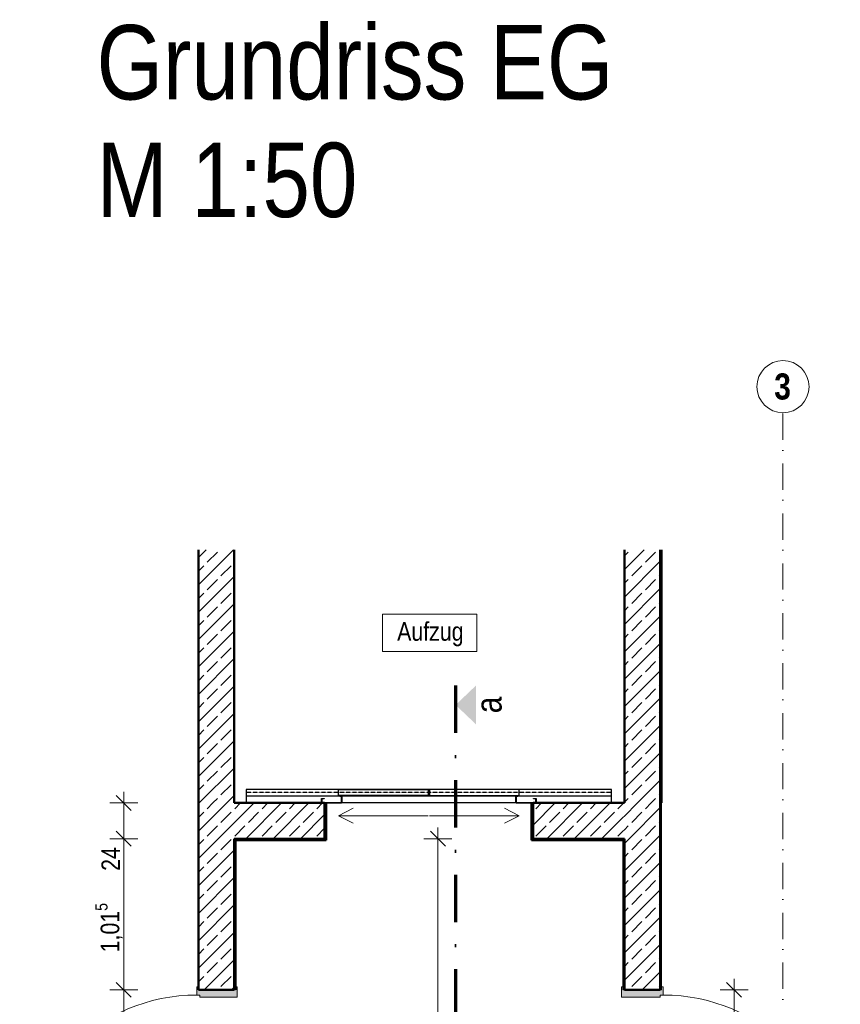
# Model space of a CAD drawing. Header units: metres. Extents: x -58265 to 688021, y -56222 to 35250.
# Tile 15 of 67: x 523319 to 528829, y -45285 to -38673. Entities that reach past the tile are written whole.
import ezdxf

# ---------------------------------------------------------------- set-up
doc = ezdxf.new("R2010")
doc.units = ezdxf.units.M
doc.header["$LTSCALE"] = 0.05
for name, pattern in [('Strichlinie_ eng', [46, 30, -16]), ('Strichpunktlinie', [13405.555248, 7055.555344, -3527.777672, 0, -2822.222233]), ('Strichpunktlinie_ lang', [12700, 6350, -3175, 0, -3175]), ('Wipeout_Contour', [20000, 0, -20000])]:
    doc.linetypes.add(name, pattern=pattern)
for name, color, linetype in [('A_1_Bauteilschraffuren', 7, 'Continuous'), ('A_1_Schraffuren', 7, 'Continuous'), ('A_1_Wände_Innen_Massiv', 7, 'Continuous'), ('A_4_Detail_Inhalt', 7, 'Continuous'), ('A_5_Detail_Bemaßung', 7, 'Continuous'), ('A_5_Detail_Inhalt', 7, 'Continuous')]:
    doc.layers.add(name, color=color, linetype=linetype)
doc.styles.add('ERSTELLTER_STIL_2', font='txt')
doc.styles.add('ERSTELLTER_STIL_4', font='txt')
doc.dimstyles.new('ERSTELLTER_STIL__2', dxfattribs={"dimtxt": 125, "dimasz": 95, "dimexe": 0.18, "dimexo": 0.0625, "dimgap": 0, "dimtad": 1, "dimlfac": 0.001, "dimzin": 0, "dimdsep": 46, "dimtxsty": 'ERSTELLTER_STIL_2', "dimblk": 'ARROWHEAD_6', "dimblk1": 'ARROWHEAD_6', "dimblk2": 'ARROWHEAD_6', "dimcen": 0.09, "dimse1": 1, "dimse2": 1, "dimclrd": 7, "dimclre": 7, "dimclrt": 7, "dimazin": 0, "dimtfac": 1, "dimtdec": 4, "dimtmove": 0, "dimatfit": 3, "dimfxl": 1, "dimtolj": 1, "dimtzin": 0, "dimarcsym": 0})
pattern_1 = [(0, (521223.22, -54588.84), (0, 86.60254), [0, -50]), (0, (521248.22, -54545.54), (0, 86.60254), [0, -50])]
pattern_2 = [(45, (521223.22, -54588.84), (-91.9239, 91.9239), []), (45, (521177.26, -54542.88), (-91.9239, 91.9239), [97.5, -32.5])]

# ---------------------------------------------------------------- blocks, each defined once
blk = doc.blocks.new('*D23', base_point=(521223.2, -54588.8))
at = {"layer": 'A_5_Detail_Bemaßung', "color": 7, "linetype": 'Continuous', "lineweight": 15}
for p, q in [((523967.8, -45138.3), (524067.8, -45238.3)), ((524111.6, -45188.3), (523924.1, -45188.3)), ((524017.8, -46448.3), (524017.8, -45188.3)), ((523967.8, -46398.3), (524067.8, -46498.3)), ((524111.6, -46448.3), (523924.1, -46448.3))]:
    blk.add_line(p, q, dxfattribs=at)
at = {"color": 254, "linetype": 'Wipeout_Contour', "lineweight": 0, "ltscale": 2103719.823093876}
blk.add_wipeout([(524014.1, -45984.9), (524014.1, -45651.7), (523846.6, -45651.7), (523846.6, -45984.9)], dxfattribs=at).dxf.layer = 'A_1_Schraffuren'
at = {"layer": 'A_5_Detail_Bemaßung', "color": 7, "lineweight": 15, "insert": (523992.8, -45963.6), "char_height": 125, "attachment_point": 7, "rotation": 90, "style": 'ERSTELLTER_STIL_2'}
blk.add_mtext('\\A1;{\\pql;\\fSwis721 Cn BT|b0|i0|c0|p0;\\W1.000000;1,26}', dxfattribs=at)
blk = doc.blocks.new('ARROWHEAD_6')
at = {"color": 0, "linetype": 'Continuous', "lineweight": 0}
for p, q in [((0, 0), (-1, 0)), ((-0.5, -0.5), (0.5, 0.5))]:
    blk.add_line(p, q, dxfattribs=at)
blk = doc.blocks.new('*D24', base_point=(521223.2, -54588.8))
at = {"layer": 'A_5_Detail_Bemaßung', "color": 7, "linetype": 'Continuous', "lineweight": 15}
for p, q in [((524111.6, -44173.3), (523924.1, -44173.3)), ((523967.8, -44123.3), (524067.8, -44223.3)), ((524017.8, -45188.3), (524017.8, -44173.3)), ((523967.8, -45138.3), (524067.8, -45238.3)), ((524111.6, -45188.3), (523924.1, -45188.3))]:
    blk.add_line(p, q, dxfattribs=at)
at = {"color": 254, "linetype": 'Wipeout_Contour', "lineweight": 0, "ltscale": 2103356.594297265}
blk.add_wipeout([(524014.1, -44957.8), (524014.1, -44569.8), (523846.6, -44569.8), (523846.6, -44957.8)], dxfattribs=at).dxf.layer = 'A_1_Schraffuren'
at = {"layer": 'A_5_Detail_Bemaßung', "color": 7, "lineweight": 15, "insert": (524024, -44936.5), "char_height": 125, "attachment_point": 7, "rotation": 90, "style": 'ERSTELLTER_STIL_2'}
blk.add_mtext('\\A1;{\\pql;\\fSwis721 Cn BT|b0|i0|c0|p0;\\W1.000000;1,01\\fSwis721 Cn BT|b0|i0|c0|p0;\\W1.000000;\\A1{\\H.66x;\\S5^  ;}}', dxfattribs=at)
at = {"color": 254, "linetype": 'Wipeout_Contour', "lineweight": 0, "ltscale": 2103201.498874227}
blk.add_wipeout([(524014.1, -44410.5), (524014.1, -44202), (523846.6, -44202), (523846.6, -44410.5)], dxfattribs=at).dxf.layer = 'A_1_Schraffuren'
at = {"layer": 'A_5_Detail_Bemaßung', "color": 7, "lineweight": 15, "insert": (523992.8, -44389.3), "char_height": 125, "attachment_point": 7, "rotation": 90, "style": 'ERSTELLTER_STIL_2'}
blk.add_mtext('\\A1;{\\pql;\\fSwis721 Cn BT|b0|i0|c0|p0;\\W1.000000;24}', dxfattribs=at)
blk = doc.blocks.new('*D25', base_point=(521223.2, -54588.8))
at = {"layer": 'A_5_Detail_Bemaßung', "color": 7, "linetype": 'Continuous', "lineweight": 15}
for p, q in [((524067.8, -43983.3), (523967.8, -43883.3)), ((524017.8, -43933.3), (524017.8, -43858.3)), ((524111.6, -43933.3), (523924.1, -43933.3)), ((524017.8, -44173.3), (524017.8, -43933.3)), ((524111.6, -44173.3), (523924.1, -44173.3)), ((523967.8, -44123.3), (524067.8, -44223.3))]:
    blk.add_line(p, q, dxfattribs=at)
blk = doc.blocks.new('*D26', base_point=(521223.2, -54588.8))
at = {"layer": 'A_5_Detail_Bemaßung', "color": 7, "linetype": 'Continuous', "lineweight": 15}
for p, q in [((528165.6, -45238.3), (528065.6, -45138.3)), ((528115.6, -45188.3), (528115.6, -45113.3)), ((528209.4, -45188.3), (528021.9, -45188.3)), ((528115.6, -46448.3), (528115.6, -45188.3)), ((528065.6, -46398.3), (528165.6, -46498.3)), ((528209.4, -46448.3), (528021.9, -46448.3)), ((528115.6, -46523.3), (528115.6, -46448.3))]:
    blk.add_line(p, q, dxfattribs=at)
at = {"color": 254, "linetype": 'Wipeout_Contour', "lineweight": 0, "ltscale": 2120049.220032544}
blk.add_wipeout([(528111.9, -45984.9), (528111.9, -45651.7), (527944.4, -45651.7), (527944.4, -45984.9)], dxfattribs=at).dxf.layer = 'A_1_Schraffuren'
at = {"layer": 'A_5_Detail_Bemaßung', "color": 7, "lineweight": 15, "insert": (528090.6, -45963.6), "char_height": 125, "attachment_point": 7, "rotation": 90, "style": 'ERSTELLTER_STIL_2'}
blk.add_mtext('\\A1;{\\pql;\\fSwis721 Cn BT|b0|i0|c0|p0;\\W1.000000;1,26}', dxfattribs=at)
blk = doc.blocks.new('*D66', base_point=(521223.2, -54588.8))
at = {"layer": 'A_5_Detail_Bemaßung', "color": 7, "linetype": 'Continuous', "lineweight": 15}
for p, q in [((526127.2, -44173.3), (526127.2, -44098.3)), ((526221, -44173.3), (526033.5, -44173.3)), ((526177.2, -44223.3), (526077.2, -44123.3)), ((526127.2, -46837.3), (526127.2, -44173.3)), ((526077.2, -46787.3), (526177.2, -46887.3)), ((526221, -46837.3), (526033.5, -46837.3)), ((526127.2, -46912.3), (526127.2, -46837.3))]:
    blk.add_line(p, q, dxfattribs=at)
at = {"color": 254, "linetype": 'Wipeout_Contour', "lineweight": 0, "ltscale": 2112017.348335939}
blk.add_wipeout([(526123.5, -45699.3), (526123.5, -45311.3), (525956, -45311.3), (525956, -45699.3)], dxfattribs=at).dxf.layer = 'A_1_Schraffuren'
at = {"layer": 'A_5_Detail_Bemaßung', "color": 7, "lineweight": 15, "insert": (526133.5, -45678), "char_height": 125, "attachment_point": 7, "rotation": 90, "style": 'ERSTELLTER_STIL_2'}
blk.add_mtext('\\A1;{\\pql;\\fSwis721 Cn BT|b0|i0|c0|p0;\\W1.000000;2,66\\fSwis721 Cn BT|b0|i0|c0|p0;\\W1.000000;\\A1{\\H.66x;\\S5^  ;}}', dxfattribs=at)

msp = doc.modelspace()

# ---------------------------------------------------------------- hatches: boundary and pattern name
at = {"layer": 'A_1_Bauteilschraffuren', "linetype": 'Continuous', "lineweight": 15}
h = msp.add_hatch(dxfattribs=at)
h.set_pattern_fill('Beton__Stahlbeton_0002', color=253, style=0, pattern_type=2)
h.set_pattern_definition(pattern_2)
h.paths.add_polyline_path([(524758.936, -43933.264), (524758.936, -42233.264), (524518.936, -42233.264), (524518.936, -43933.264)])
h = msp.add_hatch(dxfattribs=at)
h.set_pattern_fill('Beton__Stahlbeton_0002', color=253, style=0, pattern_type=2)
h.set_pattern_definition(pattern_2)
h.paths.add_polyline_path([(527378.936, -42233.264), (527378.936, -43933.264), (527618.936, -43933.264), (527618.936, -42233.264)])
at = {"layer": 'A_1_Bauteilschraffuren', "linetype": 'Continuous', "lineweight": 13}
h = msp.add_hatch(dxfattribs=at)
h.set_pattern_fill('Verputz_0002', color=251, style=0, pattern_type=2)
h.set_pattern_definition(pattern_1)
h.paths.add_polyline_path([(527618.936, -42233.264), (527628.936, -42243.264), (527628.936, -42233.264)])
h = msp.add_hatch(dxfattribs=at)
h.set_pattern_fill('Verputz_0002', color=251, style=0, pattern_type=2)
h.set_pattern_definition(pattern_1)
h.paths.add_polyline_path([(527618.936, -42243.264), (527628.936, -42243.264), (527618.936, -42233.264)])
h = msp.add_hatch(dxfattribs=at)
h.set_pattern_fill('Verputz_0002', color=251, style=0, pattern_type=2)
h.set_pattern_definition(pattern_1)
h.paths.add_polyline_path([(527618.936, -42243.264), (527618.936, -43933.264), (527628.936, -43933.264), (527628.936, -42243.264)])
at = {"layer": 'A_1_Bauteilschraffuren', "linetype": 'Continuous', "lineweight": 15}
h = msp.add_hatch(dxfattribs=at)
h.set_pattern_fill('Beton__Stahlbeton_0002', color=253, style=0, pattern_type=2)
h.set_pattern_definition(pattern_2)
h.paths.add_polyline_path([(524518.936, -43933.264), (524758.936, -44173.264), (524758.936, -43933.264)])
h = msp.add_hatch(dxfattribs=at)
h.set_pattern_fill('Beton__Stahlbeton_0002', color=253, style=0, pattern_type=2)
h.set_pattern_definition(pattern_2)
h.paths.add_polyline_path([(524518.936, -44173.264), (524758.936, -44173.264), (524518.936, -43933.264)])
h = msp.add_hatch(dxfattribs=at)
h.set_pattern_fill('Beton__Stahlbeton_0002', color=253, style=0, pattern_type=2)
h.set_pattern_definition(pattern_2)
h.paths.add_polyline_path([(525366.034, -43933.264), (524758.936, -43933.264), (524758.936, -44173.264), (525366.034, -44173.264)])
at = {"layer": 'A_1_Bauteilschraffuren', "linetype": 'Continuous', "lineweight": 13}
h = msp.add_hatch(dxfattribs=at)
h.set_pattern_fill('Verputz_0002', color=251, style=0, pattern_type=2)
h.set_pattern_definition(pattern_1)
h.paths.add_polyline_path([(525376.034, -44183.264), (525376.034, -43933.264), (525366.034, -43933.264), (525366.034, -44173.264), (525366.034, -44183.264)])
h = msp.add_hatch(dxfattribs=at)
h.set_pattern_fill('Verputz_0002', color=251, style=0, pattern_type=2)
h.set_pattern_definition(pattern_1)
h.paths.add_polyline_path([(526766.034, -44183.264), (526766.034, -44173.264), (526766.034, -43933.264), (526756.034, -43933.264), (526756.034, -44183.264)])
at = {"layer": 'A_1_Bauteilschraffuren', "linetype": 'Continuous', "lineweight": 15}
h = msp.add_hatch(dxfattribs=at)
h.set_pattern_fill('Beton__Stahlbeton_0002', color=253, style=0, pattern_type=2)
h.set_pattern_definition(pattern_2)
h.paths.add_polyline_path([(527368.936, -43933.264), (526766.034, -43933.264), (526766.034, -44173.264), (527368.936, -44173.264)])
h = msp.add_hatch(dxfattribs=at)
h.set_pattern_fill('Beton__Stahlbeton_0002', color=253, style=0, pattern_type=2)
h.set_pattern_definition(pattern_2)
h.paths.add_polyline_path([(527368.936, -43933.264), (527368.936, -44173.264), (527378.936, -44173.264), (527378.936, -43933.264)])
h = msp.add_hatch(dxfattribs=at)
h.set_pattern_fill('Beton__Stahlbeton_0002', color=253, style=0, pattern_type=2)
h.set_pattern_definition(pattern_2)
h.paths.add_polyline_path([(527378.936, -43933.264), (527378.936, -44173.264), (527618.936, -44173.264), (527618.936, -43933.264)])
at = {"layer": 'A_1_Bauteilschraffuren', "linetype": 'Continuous', "lineweight": 13}
h = msp.add_hatch(dxfattribs=at)
h.set_pattern_fill('Verputz_0002', color=251, style=0, pattern_type=2)
h.set_pattern_definition(pattern_1)
h.paths.add_polyline_path([(527618.936, -43933.264), (527618.936, -45188.264), (527628.936, -45188.264), (527628.936, -43933.264)])
at = {"layer": 'A_1_Bauteilschraffuren', "linetype": 'Continuous', "lineweight": 15}
h = msp.add_hatch(dxfattribs=at)
h.set_pattern_fill('Beton__Stahlbeton_0002', color=253, style=0, pattern_type=2)
h.set_pattern_definition(pattern_2)
h.paths.add_polyline_path([(524518.936, -44173.264), (524518.936, -45188.264), (524758.936, -45188.264), (524758.936, -44173.264)])
at = {"layer": 'A_1_Bauteilschraffuren', "linetype": 'Continuous', "lineweight": 13}
h = msp.add_hatch(dxfattribs=at)
h.set_pattern_fill('Verputz_0002', color=251, style=0, pattern_type=2)
h.set_pattern_definition(pattern_1)
h.paths.add_polyline_path([(524758.936, -44173.264), (524768.936, -44183.264), (524768.936, -44173.264)])
h = msp.add_hatch(dxfattribs=at)
h.set_pattern_fill('Verputz_0002', color=251, style=0, pattern_type=2)
h.set_pattern_definition(pattern_1)
h.paths.add_polyline_path([(524758.936, -44183.264), (524768.936, -44183.264), (524758.936, -44173.264)])
h = msp.add_hatch(dxfattribs=at)
h.set_pattern_fill('Verputz_0002', color=251, style=0, pattern_type=2)
h.set_pattern_definition(pattern_1)
h.paths.add_polyline_path([(524768.936, -44173.264), (524768.936, -44183.264), (525366.034, -44183.264), (525366.034, -44173.264)])
h = msp.add_hatch(dxfattribs=at)
h.set_pattern_fill('Verputz_0002', color=251, style=0, pattern_type=2)
h.set_pattern_definition(pattern_1)
h.paths.add_polyline_path([(526766.034, -44173.264), (526766.034, -44183.264), (527368.936, -44183.264), (527368.936, -44173.264)])
h = msp.add_hatch(dxfattribs=at)
h.set_pattern_fill('Verputz_0002', color=251, style=0, pattern_type=2)
h.set_pattern_definition(pattern_1)
h.paths.add_polyline_path([(527368.936, -44173.264), (527368.936, -44183.264), (527378.936, -44183.264), (527378.936, -44173.264)])
at = {"layer": 'A_1_Bauteilschraffuren', "linetype": 'Continuous', "lineweight": 15}
h = msp.add_hatch(dxfattribs=at)
h.set_pattern_fill('Beton__Stahlbeton_0002', color=253, style=0, pattern_type=2)
h.set_pattern_definition(pattern_2)
h.paths.add_polyline_path([(527618.936, -44173.264), (527378.936, -44173.264), (527378.936, -45188.264), (527618.936, -45188.264)])
at = {"layer": 'A_1_Bauteilschraffuren', "linetype": 'Continuous', "lineweight": 13}
h = msp.add_hatch(dxfattribs=at)
h.set_pattern_fill('Verputz_0002', color=251, style=0, pattern_type=2)
h.set_pattern_definition(pattern_1)
h.paths.add_polyline_path([(524768.936, -44183.264), (524758.936, -44183.264), (524758.936, -45188.264), (524768.936, -45188.264)])
h = msp.add_hatch(dxfattribs=at)
h.set_pattern_fill('Verputz_0002', color=251, style=0, pattern_type=2)
h.set_pattern_definition(pattern_1)
h.paths.add_polyline_path([(527368.936, -44183.264), (527368.936, -45188.264), (527378.936, -45188.264), (527378.936, -44183.264)])
at = {"layer": 'A_1_Bauteilschraffuren', "linetype": 'Continuous', "lineweight": 15}
for points in [[(524778.936, -45238.264), (524778.936, -45168.264), (524768.936, -45168.264), (524768.936, -45188.264), (524518.936, -45188.264), (524518.936, -45168.264), (524508.936, -45168.264), (524508.936, -45223.264), (524528.936, -45223.264), (524528.936, -45238.264)], [(527358.936, -45238.264), (527618.936, -45238.264), (527618.936, -45223.264), (527638.936, -45223.264), (527638.936, -45168.264), (527628.936, -45168.264), (527628.936, -45188.264), (527368.936, -45188.264), (527368.936, -45168.264), (527358.936, -45168.264)]]:
    msp.add_hatch(color=7, dxfattribs=at).paths.add_polyline_path(points)
at = {"layer": 'A_1_Schraffuren', "linetype": 'Continuous', "lineweight": 15}
msp.add_hatch(color=7, dxfattribs=at).paths.add_polyline_path([(526245.961, -43274.891), (526382.104, -43404.749), (526382.104, -43145.033)])

# ---------------------------------------------------------------- linework, layer by layer
at = {"layer": 'A_1_Wände_Innen_Massiv', "color": 7, "linetype": 'Continuous', "lineweight": 50}
for p, q in [((527618.936, -43933.264), (527618.936, -42233.264)), ((525366.034, -44173.264), (525366.034, -43933.264)), ((525376.034, -43933.264), (525376.034, -44183.264)), ((525376.034, -43933.264), (525376.034, -44183.264)), ((526756.034, -43933.264), (526756.034, -44183.264)), ((526756.034, -43933.264), (526756.034, -44183.264)), ((526766.034, -44173.264), (526766.034, -43933.264)), ((527378.936, -43933.264), (527368.936, -43933.264)), ((527378.936, -43933.264), (527368.936, -43933.264)), ((527618.936, -44173.264), (527618.936, -43933.264)), ((524768.936, -44173.264), (524758.936, -44173.264)), ((524758.936, -45188.264), (524758.936, -44173.264)), ((524768.936, -44173.264), (524758.936, -44173.264)), ((524768.936, -44173.264), (525366.034, -44173.264)), ((526766.034, -44173.264), (527368.936, -44173.264)), ((527368.936, -44173.264), (527378.936, -44173.264)), ((527368.936, -44173.264), (527378.936, -44173.264)), ((527378.936, -44173.264), (527378.936, -45188.264)), ((527618.936, -45188.264), (527618.936, -44173.264)), ((525366.034, -44183.264), (525376.034, -44183.264)), ((525366.034, -44183.264), (525376.034, -44183.264)), ((526766.034, -44183.264), (526756.034, -44183.264)), ((526766.034, -44183.264), (526756.034, -44183.264)), ((524518.936, -45188.264), (524758.936, -45188.264)), ((527618.936, -45188.264), (527378.936, -45188.264))]:
    msp.add_line(p, q, dxfattribs=at)
at = {"layer": 'A_1_Wände_Innen_Massiv', "color": 7, "linetype": 'Continuous', "lineweight": 25}
for p, q in [((527293.534, -43843.264), (524838.534, -43843.264)), ((524838.534, -43843.264), (524838.534, -43933.264)), ((525458.534, -43883.264), (525458.534, -43843.264)), ((525458.534, -43843.264), (526061.034, -43843.264)), ((526061.034, -43843.264), (526061.034, -43883.264)), ((526673.534, -43843.264), (526071.034, -43843.264)), ((526071.034, -43843.264), (526071.034, -43883.264)), ((526673.534, -43883.264), (526673.534, -43843.264)), ((527293.534, -43933.264), (527293.534, -43843.264)), ((527293.534, -43888.264), (524838.534, -43888.264)), ((525346.034, -43933.264), (525346.034, -43903.264)), ((525346.034, -43903.264), (525363.034, -43903.264)), ((525363.034, -43904.764), (525347.534, -43904.764)), ((525347.534, -43904.764), (525347.534, -43931.764)), ((525363.034, -43903.264), (525363.034, -43904.764)), ((526061.034, -43883.264), (525458.534, -43883.264)), ((525467.534, -43889.764), (525467.534, -43888.264)), ((525467.534, -43888.264), (525481.034, -43888.264)), ((525479.534, -43889.764), (525467.534, -43889.764)), ((525479.534, -43931.764), (525479.534, -43889.764)), ((525481.034, -43888.264), (525481.034, -43933.264)), ((526071.034, -43883.264), (526673.534, -43883.264)), ((526651.034, -43933.264), (526651.034, -43888.264)), ((526651.034, -43888.264), (526664.534, -43888.264)), ((526664.534, -43889.764), (526652.534, -43889.764)), ((526652.534, -43889.764), (526652.534, -43931.764)), ((526664.534, -43888.264), (526664.534, -43889.764)), ((526769.034, -43904.764), (526769.034, -43903.264)), ((526769.034, -43903.264), (526786.034, -43903.264)), ((526784.534, -43904.764), (526769.034, -43904.764)), ((526784.534, -43931.764), (526784.534, -43904.764)), ((526786.034, -43903.264), (526786.034, -43933.264)), ((527293.534, -43933.264), (524838.534, -43933.264)), ((525481.034, -43933.264), (525346.034, -43933.264)), ((525347.534, -43931.764), (525479.534, -43931.764)), ((526786.034, -43933.264), (526651.034, -43933.264)), ((526652.534, -43931.764), (526784.534, -43931.764)), ((527378.936, -45188.264), (527368.936, -45188.264)), ((527628.936, -45188.264), (527618.936, -45188.264))]:
    msp.add_line(p, q, dxfattribs=at)
at = {"layer": 'A_1_Wände_Innen_Massiv', "color": 7, "linetype": 'Strichlinie_ eng', "lineweight": 25, "ltscale": 0.5}
msp.add_line((527293.534, -43863.264), (524838.534, -43863.264), dxfattribs=at)
at = {"layer": 'A_1_Wände_Innen_Massiv', "color": 7, "linetype": 'Continuous', "lineweight": 15}
for p, q in [((525366.034, -43933.264), (525376.034, -43933.264)), ((525458.534, -44019.213), (525558.534, -43969.213)), ((526673.534, -44019.213), (526573.534, -43969.213)), ((526766.034, -43933.264), (526756.034, -43933.264)), ((526061.034, -44019.213), (525458.534, -44019.213)), ((525458.534, -44019.213), (525558.534, -44069.213)), ((526071.034, -44019.213), (526673.534, -44019.213)), ((526673.534, -44019.213), (526573.534, -44069.213)), ((524508.936, -45223.264), (524508.936, -45168.264)), ((524508.936, -45168.264), (524518.936, -45168.264)), ((524528.936, -45223.264), (524508.936, -45223.264)), ((524518.936, -45168.264), (524518.936, -45188.264)), ((524518.936, -45188.264), (524758.936, -45188.264)), ((524528.936, -45238.264), (524528.936, -45223.264)), ((524758.936, -45188.264), (524768.936, -45188.264)), ((524758.936, -45188.264), (524768.936, -45188.264)), ((524768.936, -45188.264), (524768.936, -45168.264)), ((524768.936, -45168.264), (524778.936, -45168.264)), ((524778.936, -45168.264), (524778.936, -45238.264)), ((527368.936, -45168.264), (527358.936, -45168.264)), ((527358.936, -45168.264), (527358.936, -45238.264)), ((527368.936, -45188.264), (527368.936, -45168.264)), ((527378.936, -45188.264), (527368.936, -45188.264)), ((527618.936, -45188.264), (527378.936, -45188.264)), ((527628.936, -45188.264), (527618.936, -45188.264)), ((527618.936, -45238.264), (527618.936, -45223.264)), ((527618.936, -45223.264), (527638.936, -45223.264)), ((527638.936, -45168.264), (527628.936, -45168.264)), ((527628.936, -45168.264), (527628.936, -45188.264)), ((527638.936, -45223.264), (527638.936, -45168.264)), ((524778.936, -45238.264), (524528.936, -45238.264)), ((527358.936, -45238.264), (527618.936, -45238.264))]:
    msp.add_line(p, q, dxfattribs=at)
at = {"layer": 'A_1_Wände_Innen_Massiv', "color": 150, "linetype": 'Continuous', "lineweight": 18}
for p, q in [((524518.936, -45188.264), (524768.936, -45188.264)), ((524518.936, -45188.264), (524758.936, -45188.264)), ((524758.936, -45188.264), (524768.936, -45188.264)), ((527628.936, -45188.264), (527368.936, -45188.264)), ((527378.936, -45188.264), (527368.936, -45188.264)), ((527618.936, -45188.264), (527378.936, -45188.264)), ((527628.936, -45188.264), (527618.936, -45188.264))]:
    msp.add_line(p, q, dxfattribs=at)
at = {"layer": 'A_1_Wände_Innen_Massiv', "color": 7, "linetype": 'Continuous', "lineweight": 50}
for points in [[(524518.936, -42233.264), (524518.936, -43933.264)], [(524758.936, -43933.264), (524758.936, -42233.264)], [(527378.936, -42233.264), (527378.936, -43933.264)], [(527628.936, -43933.264), (527628.936, -42233.264)], [(524518.936, -43933.264), (524518.936, -45188.264)], [(525366.034, -43933.264), (524758.936, -43933.264)], [(527368.936, -43933.264), (526766.034, -43933.264)], [(524768.936, -45188.264), (524768.936, -44183.264)], [(524768.936, -44183.264), (525366.034, -44183.264)], [(526766.034, -44183.264), (527368.936, -44183.264)]]:
    msp.add_lwpolyline(points, dxfattribs=at)
at = {"layer": 'A_1_Wände_Innen_Massiv', "color": 7, "linetype": 'Continuous', "lineweight": 15}
msp.add_lwpolyline([(525754.466, -42664.987), (525754.466, -42914.987), (526387.816, -42914.987), (526387.816, -42664.987)], close=True, dxfattribs=at)
at = {"layer": 'A_1_Wände_Innen_Massiv', "color": 7, "linetype": 'Continuous', "lineweight": 25}
for points in [[(527378.936, -43933.264), (527368.936, -43933.264)], [(527628.936, -45188.264), (527628.936, -43933.264)], [(527368.936, -44183.264), (527368.936, -45188.264)]]:
    msp.add_lwpolyline(points, dxfattribs=at)
at = {"layer": 'A_1_Wände_Innen_Massiv', "color": 7, "linetype": 'Continuous', "lineweight": 15}
for centre, start, end in [((524508.936, -46413.264), 90, 180), ((527638.936, -46413.264), 0, 90)]:
    msp.add_arc(centre, 1190, start, end, dxfattribs=at)
at = {"layer": 'A_5_Detail_Inhalt', "color": 7, "linetype": 'Strichpunktlinie', "lineweight": 15, "ltscale": 0.5}
msp.add_line((528443.936, -52557.42), (528443.936, -41312.262), dxfattribs=at)
at = {"layer": 'A_5_Detail_Inhalt', "color": 7, "linetype": 'Continuous', "lineweight": 15}
msp.add_circle((528443.936, -41137.262), 175, dxfattribs=at)

# ---------------------------------------------------------------- texts
at = {"layer": 'A_1_Wände_Innen_Massiv', "color": 7, "linetype": 'Continuous', "lineweight": 25, "insert": (523835.062, -40005.376), "char_height": 500, "attachment_point": 7, "line_spacing_factor": 0.947655, "style": 'ERSTELLTER_STIL_2'}
msp.add_mtext('\\A1;{\\pql;\\fSwis721 Cn BT|b0|i0|c0|p0;\\W1.000000;Grundriss EG\\P\\pql;\\fSwis721 Cn BT|b0|i0|c0|p0;\\W1.000000;M 1:50}', dxfattribs=at)
at = {"layer": 'A_1_Wände_Innen_Massiv', "color": 7, "linetype": 'Continuous', "lineweight": 25, "insert": (525853.449, -42881.472), "char_height": 125, "attachment_point": 7, "style": 'ERSTELLTER_STIL_2'}
msp.add_mtext('\\A1;{\\pql;\\fSwis721 Cn BT|b0|i0|c0|p0;\\W1.000000;Aufzug}', dxfattribs=at)
at = {"layer": 'A_4_Detail_Inhalt', "color": 7, "linetype": 'Continuous', "lineweight": 100, "insert": (526468.542, -43274.891), "char_height": 175, "attachment_point": 5, "rotation": 90, "style": 'ERSTELLTER_STIL_2'}
msp.add_mtext('\\A1;{\\pqc;\\fSwis721 Cn BT|b0|i0|c0|p0;\\W1.000000;a}', dxfattribs=at)
at = {"layer": 'A_5_Detail_Inhalt', "color": 7, "linetype": 'Continuous', "lineweight": 20, "insert": (528385.603, -41048.167), "char_height": 175, "attachment_point": 1, "style": 'ERSTELLTER_STIL_4'}
msp.add_mtext('\\A1;{\\pql;\\pt0;\\fSwis721 Cn BT|b1|i0|c0|p0;\\W1.000000;3}', dxfattribs=at)

# ---------------------------------------------------------------- next in the draw order: dimensions: what is measured, and where the dimension line sits
at = {"layer": 'A_5_Detail_Bemaßung', "color": 7, "linetype": 'Continuous', "lineweight": 15}
for base, p1, p2, picture, middle in [((526127.245, -44173.264), (526137.936, -46837.264), (525366.034, -44173.264), '*D66', (526039.745, -45347.895)), ((524017.817, -45188.264), (524518.936, -46448.264), (524518.936, -45188.264), '*D23', (523930.317, -45801.787)), ((528115.627, -45188.264), (527560.65, -46448.264), (527535.554, -45188.264), '*D26', (528028.127, -45801.787))]:
    dim = msp.add_linear_dim(base=base, p1=p1, p2=p2, angle=90, dimstyle='ERSTELLTER_STIL__2', dxfattribs=at)
    dim.commit()
    dim.dimension.update_dxf_attribs({"geometry": picture, "text_midpoint": middle, "dimtype": 160, "text_rotation": 90})

# ---------------------------------------------------------------- next in the draw order: linework, layer by layer
at = {"layer": 'A_4_Detail_Inhalt', "color": 7, "linetype": 'Strichpunktlinie_ lang', "lineweight": 70}
msp.add_line((526245.961, -43145.033), (526245.961, -51700.002), dxfattribs=at)

# ---------------------------------------------------------------- next in the draw order: dimensions: what is measured, and where the dimension line sits
at = {"layer": 'A_5_Detail_Bemaßung', "color": 7, "linetype": 'Continuous', "lineweight": 15}
dim = msp.add_linear_dim(base=(524017.817345, -44173.264143), p1=(524518.936341, -45188.264139), p2=(524758.936341, -44173.264143), angle=90, dimstyle='ERSTELLTER_STIL__2', dxfattribs=at)
dim.commit()
dim.dimension.update_dxf_attribs({"geometry": '*D24', "text_midpoint": (523930.317345, -44606.403136), "dimtype": 160, "text_rotation": 90})

# ---------------------------------------------------------------- next in the draw order: dimensions: what is measured, and where the dimension line sits
dim = msp.add_linear_dim(base=(524017.817, -43933.264), p1=(524758.936, -44173.264), p2=(524758.936, -43933.264), angle=90, dimstyle='ERSTELLTER_STIL__2', dxfattribs=at)
dim.commit()
dim.dimension.update_dxf_attribs({"geometry": '*D25', "text_midpoint": (523930.317, -44294.152), "dimtype": 160, "text_rotation": 90})

doc.saveas('drawing.dxf')
